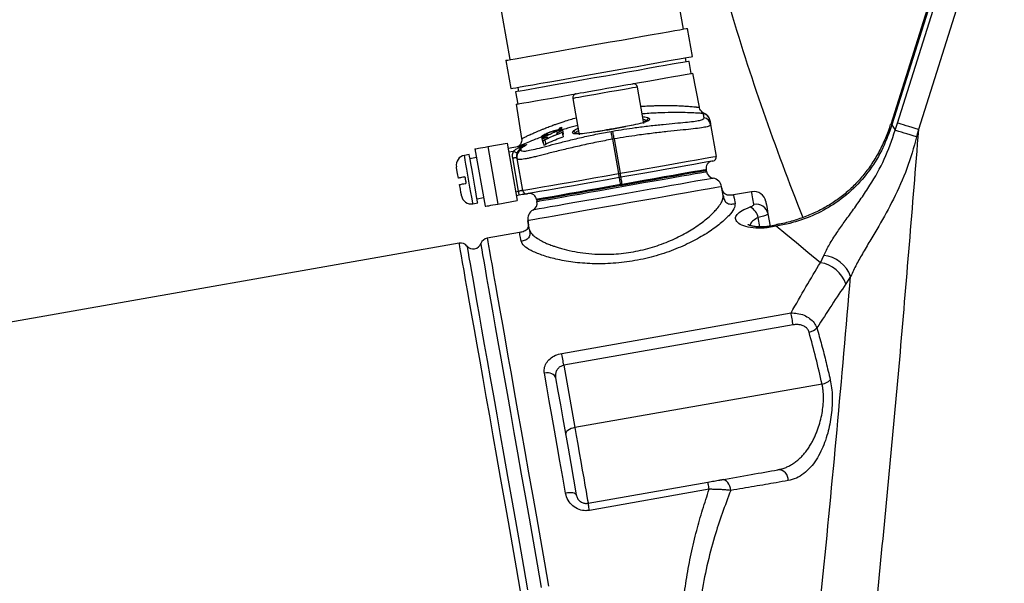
# Model space of a CAD drawing. Extents: x 3037 to 3873, y 2801 to 3315.
# Tile 4 of 6: x 3455 to 3695, y 3023 to 3161. Entities that reach past the tile are written whole.
import ezdxf

# ---------------------------------------------------------------- set-up
doc = ezdxf.new("R2010")
doc.units = 0
doc.header["$LTSCALE"] = 5
doc.layers.get('0').update_dxf_attribs({"linetype": 'CONTINUOUS'})

msp = doc.modelspace()

# ---------------------------------------------------------------- linework, layer by layer
at = {"color": 7, "linetype": 'CONTINUOUS'}
for p, q in [((3688.9, 3202.4), (3667.69, 3135.1)), ((3689.18, 3202.31), (3667.96, 3135.01)), ((3669.35, 3135.47), (3690.31, 3201.95)), ((3695.42, 3200.34), (3674.45, 3133.86)), ((3617.09, 3158.41), (3613.79, 3177.12)), ((3571.45, 3169.65), (3574.75, 3150.94)), ((3619.29, 3151.69), (3618.08, 3158.58)), ((3573.76, 3150.77), (3574.98, 3143.88)), ((3617.74, 3150.4), (3617.57, 3151.39)), ((3619, 3147.58), (3618.48, 3150.53)), ((3621, 3139.31), (3619.38, 3147.64)), ((3576.7, 3144.18), (3576.87, 3143.19)), ((3607.44, 3135.38), (3605.88, 3144.25)), ((3576.13, 3143.06), (3576.66, 3140.11)), ((3590.12, 3141.47), (3591.69, 3132.61)), ((3576.28, 3140.04), (3577.61, 3131.66)), ((3608.23, 3136.03), (3607.26, 3136.4)), ((3622.25, 3137.81), (3622.26, 3137.81)), ((3587.38, 3134.02), (3585.37, 3133.49)), ((3585.57, 3133.62), (3586.86, 3133.97)), ((3587.38, 3134.02), (3587.41, 3133.82)), ((3587.55, 3133.77), (3587.73, 3132.76)), ((3604.84, 3134.94), (3602.98, 3134.6)), ((3623.73, 3135.14), (3625.11, 3127.33)), ((3668.79, 3133.69), (3669.35, 3135.47)), ((3674.45, 3133.86), (3674.01, 3132.07)), ((3582.49, 3132.2), (3582.58, 3131.69)), ((3582.58, 3131.69), (3582.76, 3130.65)), ((3583.82, 3132.02), (3583.81, 3132.09)), ((3583.82, 3132.02), (3583.88, 3131.7)), ((3583.83, 3132.09), (3583.89, 3131.7)), ((3583.9, 3132.98), (3583.95, 3132.71)), ((3584.09, 3132.71), (3584.11, 3132.59)), ((3585.37, 3133.49), (3585.42, 3133.17)), ((3586.19, 3132.99), (3586.24, 3132.7)), ((3587.53, 3133.14), (3587.71, 3132.12)), ((3590.65, 3132.83), (3590.73, 3132.94)), ((3596.15, 3133.39), (3594.63, 3133.14)), ((3599.46, 3133.43), (3599.86, 3133.5)), ((3600.2, 3131.57), (3599.8, 3131.5)), ((3599.8, 3131.5), (3601.28, 3123.13)), ((3600.2, 3131.57), (3601.67, 3123.2)), ((3566.2, 3129.15), (3568.67, 3115.12)), ((3569.35, 3129.71), (3574.08, 3130.54)), ((3569.35, 3129.71), (3571.83, 3115.67)), ((3574.08, 3130.54), (3576.55, 3116.51)), ((3574.29, 3129.34), (3578.48, 3130.07)), ((3583.31, 3131.25), (3582.82, 3131.07)), ((3582.82, 3131.07), (3583, 3130.04)), ((3583, 3130.04), (3583.49, 3130.21)), ((3583.31, 3131.25), (3583.49, 3130.21)), ((3564.82, 3127.77), (3563.64, 3127.56)), ((3566.58, 3127.01), (3565, 3126.73)), ((3575.58, 3128.55), (3574.46, 3128.35)), ((3576.86, 3118.82), (3575.43, 3126.93)), ((3576.46, 3126.8), (3577.84, 3118.99)), ((3622.63, 3124.1), (3622.68, 3123.85)), ((3601.28, 3123.13), (3601.67, 3123.2)), ((3601.85, 3122.21), (3601.45, 3122.14)), ((3622.68, 3123.85), (3622.72, 3123.6)), ((3602.15, 3120.49), (3601.76, 3120.42)), ((3601.76, 3120.42), (3601.8, 3120.17)), ((3602, 3120.21), (3601.8, 3120.17)), ((3602.19, 3120.24), (3602, 3120.21)), ((3602.15, 3120.49), (3602.19, 3120.24)), ((3626.8, 3117.76), (3626.41, 3119.94)), ((3566.72, 3116.98), (3568.3, 3117.26)), ((3576.17, 3118.7), (3576.86, 3118.82)), ((3577.03, 3117.84), (3576.34, 3117.71)), ((3633.74, 3118.7), (3629.31, 3117.92)), ((3565.72, 3115.74), (3566.9, 3115.95)), ((3571.83, 3115.67), (3576.55, 3116.51)), ((3581.27, 3116.81), (3581.32, 3116.56)), ((3581.32, 3116.56), (3581.36, 3116.31)), ((3635.77, 3110.1), (3635.36, 3112.38)), ((3637.74, 3113.27), (3638.27, 3110.29)), ((3579.53, 3109.42), (3579.14, 3111.61)), ((3639.68, 3110.54), (3638.27, 3110.29)), ((3639.73, 3110.26), (3638.32, 3110.01)), ((3577.11, 3108.71), (3569.2, 3107.32)), ((3562.38, 3106.11), (3405.27, 3078.41)), ((3650.53, 3101.36), (3651.35, 3103.12)), ((3657.91, 3098.01), (3656.74, 3096.2)), ((3587.39, 3079.21), (3643.37, 3089.08)), ((3643.88, 3086.17), (3587.91, 3076.3)), ((3587.91, 3076.3), (3590.59, 3061.08)), ((3650.93, 3071.72), (3590.59, 3061.08)), ((3593.85, 3042.61), (3623.07, 3047.77)), ((3623.38, 3046.01), (3594.16, 3040.86))]:
    msp.add_line(p, q, dxfattribs=at)
at = {"color": 7, "linetype": 'CONTINUOUS', "flags": 128}
for points in [[(3573.76, 3150.77), (3573.83, 3150.78), (3574.23, 3150.85), (3574.97, 3150.98), (3576.05, 3151.17), (3577.44, 3151.42), (3579.13, 3151.71), (3581.08, 3152.06), (3583.27, 3152.45), (3585.67, 3152.87), (3588.22, 3153.32), (3590.9, 3153.79), (3593.66, 3154.28), (3596.45, 3154.77), (3599.24, 3155.26), (3601.97, 3155.74), (3604.61, 3156.21), (3607.11, 3156.65), (3609.43, 3157.06), (3611.53, 3157.43), (3613.39, 3157.76), (3614.97, 3158.03), (3616.24, 3158.26), (3617.19, 3158.43), (3617.8, 3158.53), (3618.07, 3158.58), (3618.08, 3158.58)], [(3574.98, 3143.88), (3575.05, 3143.89), (3575.44, 3143.96), (3576.19, 3144.09), (3577.26, 3144.28), (3578.65, 3144.52), (3580.34, 3144.82), (3582.3, 3145.17), (3584.49, 3145.55), (3586.88, 3145.97), (3589.44, 3146.42), (3592.12, 3146.9), (3594.88, 3147.38), (3597.67, 3147.88), (3600.46, 3148.37), (3603.19, 3148.85), (3605.83, 3149.31), (3608.32, 3149.76), (3610.64, 3150.16), (3612.75, 3150.54), (3614.61, 3150.86), (3616.18, 3151.14), (3617.46, 3151.37), (3618.41, 3151.53), (3619.02, 3151.64), (3619.28, 3151.69), (3619.29, 3151.69)], [(3618.48, 3150.53), (3618.33, 3150.5), (3617.83, 3150.42), (3616.99, 3150.27), (3615.83, 3150.06), (3614.37, 3149.81), (3612.62, 3149.5), (3610.63, 3149.15), (3608.41, 3148.76), (3606.02, 3148.33), (3603.48, 3147.88), (3600.84, 3147.42), (3598.14, 3146.94), (3595.42, 3146.47), (3592.74, 3145.99), (3590.14, 3145.53), (3587.65, 3145.09), (3585.32, 3144.68), (3583.18, 3144.31), (3581.28, 3143.97), (3579.65, 3143.68), (3578.3, 3143.45), (3577.26, 3143.26), (3576.55, 3143.14), (3576.19, 3143.07), (3576.13, 3143.06)], [(3604.72, 3145.06), (3605.92, 3145.27), (3608.4, 3145.71), (3610.72, 3146.12), (3612.82, 3146.49), (3614.68, 3146.81), (3616.26, 3147.09), (3617.54, 3147.32), (3618.49, 3147.49), (3619.1, 3147.59), (3619.37, 3147.64), (3619.38, 3147.64)], [(3605.88, 3144.25), (3605.81, 3144.23), (3605.4, 3144.16), (3604.65, 3144.03), (3603.59, 3143.84), (3602.26, 3143.61), (3600.74, 3143.34), (3599.08, 3143.05), (3597.38, 3142.75), (3595.71, 3142.45), (3594.14, 3142.18), (3592.75, 3141.93), (3591.61, 3141.73), (3590.77, 3141.58), (3590.27, 3141.49), (3590.12, 3141.47)], [(3590.94, 3142.63), (3590.96, 3142.63), (3591.26, 3142.68), (3591.89, 3142.8), (3592.82, 3142.96), (3594, 3143.17), (3595.37, 3143.41), (3596.86, 3143.67), (3598.4, 3143.94), (3599.92, 3144.21), (3601.33, 3144.46), (3602.56, 3144.68), (3603.56, 3144.85), (3604.27, 3144.98), (3604.65, 3145.05), (3604.72, 3145.06)], [(3576.28, 3140.04), (3576.29, 3140.04), (3576.55, 3140.09), (3577.17, 3140.2), (3578.12, 3140.37), (3579.4, 3140.59), (3580.98, 3140.87), (3582.84, 3141.2), (3584.94, 3141.57), (3587.25, 3141.98), (3589.74, 3142.42), (3590.94, 3142.63)], [(3622.13, 3136.75), (3622.09, 3136.94), (3622.06, 3137.12), (3622.04, 3137.28), (3622.01, 3137.41), (3621.99, 3137.53), (3621.97, 3137.63), (3621.96, 3137.71), (3621.95, 3137.78)], [(3623.55, 3136.16), (3623.57, 3136.1), (3623.58, 3136.02), (3623.6, 3135.92), (3623.62, 3135.8), (3623.64, 3135.66), (3623.67, 3135.51), (3623.7, 3135.33), (3623.73, 3135.14)], [(3586.86, 3133.97), (3586.86, 3134), (3586.85, 3134.04), (3586.85, 3134.07), (3586.84, 3134.11), (3586.83, 3134.14), (3586.83, 3134.18), (3586.82, 3134.21), (3586.82, 3134.24)], [(3587.3, 3134.43), (3587.31, 3134.38), (3587.32, 3134.33), (3587.33, 3134.28), (3587.34, 3134.23), (3587.35, 3134.18), (3587.36, 3134.13), (3587.37, 3134.07), (3587.38, 3134.02)], [(3607.36, 3135.88), (3607.77, 3135.95), (3608.23, 3136.03)], [(3667.96, 3135.01), (3667.74, 3135.08), (3667.69, 3135.1)], [(3667.96, 3135.01), (3668.37, 3134.36), (3668.79, 3133.69)], [(3674.45, 3133.86), (3673.67, 3134.11), (3672.9, 3134.35), (3672.15, 3134.59), (3671.46, 3134.81), (3670.81, 3135.01), (3670.24, 3135.19), (3669.75, 3135.34), (3669.35, 3135.47)], [(3583.29, 3131.37), (3583.29, 3131.35), (3583.29, 3131.34), (3583.3, 3131.32), (3583.3, 3131.31), (3583.3, 3131.29), (3583.3, 3131.28), (3583.31, 3131.26), (3583.31, 3131.25)], [(3584.08, 3132.77), (3584.08, 3132.76), (3584.08, 3132.75), (3584.09, 3132.75), (3584.09, 3132.74), (3584.09, 3132.73), (3584.09, 3132.73), (3584.09, 3132.72), (3584.09, 3132.71)], [(3586.19, 3132.99), (3586.19, 3133), (3586.19, 3133.01), (3586.19, 3133.02), (3586.18, 3133.03), (3586.18, 3133.04), (3586.18, 3133.04), (3586.18, 3133.05), (3586.18, 3133.06)], [(3590.73, 3132.94), (3591.18, 3133.02), (3591.6, 3133.1)], [(3599.8, 3131.5), (3599.74, 3131.84), (3599.68, 3132.16), (3599.63, 3132.47), (3599.58, 3132.74), (3599.54, 3132.99), (3599.5, 3133.18), (3599.47, 3133.33), (3599.46, 3133.43)], [(3600.2, 3131.57), (3600.14, 3131.91), (3600.08, 3132.23), (3600.03, 3132.54), (3599.98, 3132.82), (3599.94, 3133.06), (3599.9, 3133.26), (3599.88, 3133.41), (3599.86, 3133.5)], [(3674.01, 3132.07), (3673.21, 3132.32), (3672.42, 3132.56), (3671.66, 3132.8), (3670.95, 3133.02), (3670.29, 3133.22), (3669.7, 3133.41), (3669.2, 3133.56), (3668.79, 3133.69)], [(3566.2, 3129.15), (3566.26, 3129.16), (3566.44, 3129.19), (3566.73, 3129.25), (3567.12, 3129.32), (3567.6, 3129.4), (3568.15, 3129.5), (3568.74, 3129.6), (3569.35, 3129.71)], [(3577.36, 3129.23), (3577.36, 3129.19), (3577.37, 3129.15), (3577.38, 3129.1), (3577.39, 3129.06), (3577.4, 3129.01), (3577.4, 3128.96), (3577.41, 3128.92), (3577.42, 3128.87)], [(3582.82, 3131.07), (3582.82, 3131.09), (3582.81, 3131.11), (3582.81, 3131.13), (3582.81, 3131.14), (3582.8, 3131.16), (3582.8, 3131.18), (3582.8, 3131.2), (3582.79, 3131.22)], [(3565.72, 3115.74), (3565.69, 3115.93), (3565.59, 3116.47), (3565.44, 3117.34), (3565.24, 3118.48), (3565, 3119.82), (3564.74, 3121.28), (3564.48, 3122.76), (3564.24, 3124.17), (3564.02, 3125.42), (3563.84, 3126.43), (3563.71, 3127.14), (3563.65, 3127.51), (3563.64, 3127.56)], [(3566.9, 3115.95), (3566.87, 3116.13), (3566.77, 3116.68), (3566.62, 3117.55), (3566.42, 3118.69), (3566.18, 3120.03), (3565.93, 3121.49), (3565.67, 3122.96), (3565.42, 3124.37), (3565.2, 3125.62), (3565.02, 3126.64), (3564.89, 3127.35), (3564.83, 3127.72), (3564.82, 3127.77)], [(3575.43, 3126.93), (3575.62, 3126.97), (3575.8, 3127), (3575.97, 3127.03), (3576.12, 3127.06), (3576.24, 3127.08), (3576.33, 3127.09), (3576.39, 3127.1), (3576.41, 3127.11)], [(3575.58, 3128.55), (3575.76, 3128.48), (3575.93, 3128.41), (3576.09, 3128.35), (3576.23, 3128.3), (3576.34, 3128.25), (3576.43, 3128.22), (3576.49, 3128.2), (3576.51, 3128.19)], [(3576.46, 3126.8), (3576.46, 3126.84), (3576.45, 3126.88), (3576.44, 3126.92), (3576.44, 3126.96), (3576.43, 3127), (3576.42, 3127.04), (3576.42, 3127.07), (3576.41, 3127.11)], [(3601.67, 3123.2), (3604.73, 3123.74), (3607.74, 3124.27), (3610.64, 3124.78), (3613.39, 3125.26), (3615.94, 3125.71), (3618.25, 3126.12), (3620.27, 3126.48), (3621.97, 3126.78), (3623.33, 3127.01), (3624.31, 3127.19), (3624.91, 3127.29), (3625.11, 3127.33)], [(3562.18, 3122.02), (3561.98, 3123.12), (3561.83, 3124), (3561.73, 3124.58), (3561.69, 3124.78)], [(3624.3, 3126.17), (3624.11, 3126.14), (3623.54, 3126.04), (3622.59, 3125.87), (3621.29, 3125.64), (3619.66, 3125.35), (3617.72, 3125.01), (3615.52, 3124.62), (3613.07, 3124.19), (3610.44, 3123.73), (3607.66, 3123.24), (3604.78, 3122.73), (3601.85, 3122.21)], [(3622.63, 3124.1), (3622.46, 3124.07), (3621.94, 3123.98), (3621.08, 3123.83), (3619.89, 3123.62), (3618.4, 3123.35), (3616.63, 3123.04), (3614.62, 3122.69), (3612.39, 3122.29), (3609.99, 3121.87), (3607.45, 3121.42), (3604.82, 3120.96), (3602.15, 3120.49)], [(3563.75, 3122.3), (3563.79, 3122.1), (3563.82, 3121.91), (3563.86, 3121.71), (3563.89, 3121.51), (3563.93, 3121.31), (3563.96, 3121.12), (3564, 3120.92), (3564.03, 3120.72)], [(3577.84, 3118.99), (3578.04, 3119.03), (3578.64, 3119.14), (3579.62, 3119.31), (3580.98, 3119.55), (3582.68, 3119.85), (3584.71, 3120.2), (3587.01, 3120.61), (3589.56, 3121.06), (3592.31, 3121.55), (3595.21, 3122.06), (3598.22, 3122.59), (3601.28, 3123.13)], [(3601.45, 3122.14), (3598.52, 3121.63), (3595.64, 3121.12), (3592.86, 3120.63), (3590.23, 3120.16), (3587.78, 3119.73), (3585.58, 3119.34), (3583.64, 3119), (3582.01, 3118.71), (3580.71, 3118.48), (3579.76, 3118.32), (3579.19, 3118.22), (3579, 3118.18)], [(3624.36, 3121.98), (3624.19, 3121.94), (3623.67, 3121.85), (3622.82, 3121.7), (3621.64, 3121.5), (3620.16, 3121.23), (3618.4, 3120.92), (3616.39, 3120.57), (3614.15, 3120.18), (3611.73, 3119.75), (3609.17, 3119.3), (3606.49, 3118.82), (3603.75, 3118.34), (3600.99, 3117.85), (3598.25, 3117.37), (3595.57, 3116.9), (3593, 3116.45), (3590.58, 3116.02), (3588.35, 3115.63), (3586.34, 3115.27), (3584.58, 3114.96), (3583.1, 3114.7), (3581.92, 3114.49), (3581.07, 3114.34), (3580.55, 3114.25), (3580.37, 3114.22)], [(3581.36, 3116.31), (3581.54, 3116.34), (3582.07, 3116.43), (3582.93, 3116.59), (3584.13, 3116.8), (3585.63, 3117.06), (3587.42, 3117.38), (3589.45, 3117.73), (3591.7, 3118.13), (3594.13, 3118.56), (3596.69, 3119.01), (3599.34, 3119.48), (3602.04, 3119.95), (3604.74, 3120.43), (3607.39, 3120.9), (3609.96, 3121.35), (3612.38, 3121.78), (3614.63, 3122.17), (3616.67, 3122.53), (3618.45, 3122.85), (3619.95, 3123.11), (3621.15, 3123.32), (3622.02, 3123.48), (3622.55, 3123.57), (3622.72, 3123.6)], [(3601.45, 3122.14), (3601.45, 3122.16), (3601.44, 3122.22), (3601.42, 3122.31), (3601.4, 3122.43), (3601.38, 3122.58), (3601.35, 3122.75), (3601.31, 3122.94), (3601.28, 3123.13)], [(3601.76, 3120.42), (3601.7, 3120.76), (3601.64, 3121.08), (3601.59, 3121.38), (3601.54, 3121.64), (3601.5, 3121.85), (3601.48, 3122.01), (3601.46, 3122.11), (3601.45, 3122.14)], [(3601.85, 3122.21), (3601.84, 3122.23), (3601.83, 3122.29), (3601.82, 3122.38), (3601.8, 3122.5), (3601.77, 3122.65), (3601.74, 3122.82), (3601.71, 3123), (3601.67, 3123.2)], [(3602.15, 3120.49), (3602.09, 3120.82), (3602.03, 3121.15), (3601.98, 3121.45), (3601.94, 3121.71), (3601.9, 3121.92), (3601.87, 3122.08), (3601.85, 3122.18), (3601.85, 3122.21)], [(3622.68, 3123.85), (3622.5, 3123.82), (3621.98, 3123.73), (3621.12, 3123.58), (3619.93, 3123.37), (3618.44, 3123.11), (3616.68, 3122.8), (3614.66, 3122.44), (3612.44, 3122.05), (3610.03, 3121.62), (3607.5, 3121.18), (3604.87, 3120.71), (3602.19, 3120.24)], [(3562.94, 3117.69), (3562.91, 3117.89), (3562.8, 3118.46), (3562.65, 3119.35), (3562.45, 3120.44)], [(3626.41, 3119.94), (3626.23, 3119.91), (3625.67, 3119.81), (3624.75, 3119.65), (3623.49, 3119.43), (3621.9, 3119.15), (3620.01, 3118.81), (3617.84, 3118.43), (3615.44, 3118.01), (3612.84, 3117.55), (3610.08, 3117.06), (3607.21, 3116.56), (3604.26, 3116.04), (3601.29, 3115.51), (3598.35, 3114.99), (3595.47, 3114.49), (3592.71, 3114), (3590.11, 3113.54), (3587.71, 3113.12), (3585.55, 3112.74), (3583.66, 3112.4), (3582.07, 3112.12), (3580.8, 3111.9), (3579.89, 3111.74), (3579.33, 3111.64), (3579.14, 3111.61)], [(3601.76, 3120.42), (3599.08, 3119.95), (3596.45, 3119.48), (3593.92, 3119.04), (3591.51, 3118.61), (3589.29, 3118.22), (3587.27, 3117.87), (3585.51, 3117.55), (3584.02, 3117.29), (3582.83, 3117.08), (3581.97, 3116.93), (3581.45, 3116.84), (3581.27, 3116.81)], [(3601.8, 3120.17), (3599.13, 3119.7), (3596.5, 3119.24), (3593.96, 3118.79), (3591.56, 3118.37), (3589.33, 3117.97), (3587.32, 3117.62), (3585.55, 3117.31), (3584.06, 3117.04), (3582.88, 3116.84), (3582.01, 3116.68), (3581.49, 3116.59), (3581.32, 3116.56)], [(3577.84, 3118.99), (3577.82, 3118.99), (3577.77, 3118.98), (3577.67, 3118.97), (3577.55, 3118.94), (3577.4, 3118.92), (3577.23, 3118.89), (3577.05, 3118.85), (3576.86, 3118.82)], [(3577.03, 3117.84), (3577.03, 3117.85), (3577.02, 3117.91), (3577, 3118), (3576.98, 3118.12), (3576.95, 3118.27), (3576.92, 3118.44), (3576.89, 3118.63), (3576.86, 3118.82)], [(3579, 3118.18), (3578.96, 3118.18), (3578.85, 3118.16), (3578.67, 3118.12), (3578.42, 3118.08), (3578.12, 3118.03), (3577.78, 3117.97), (3577.41, 3117.9), (3577.03, 3117.84)], [(3634.29, 3115.61), (3634.05, 3116.96), (3633.88, 3117.92), (3633.78, 3118.5), (3633.74, 3118.7)], [(3568.67, 3115.12), (3568.73, 3115.13), (3568.91, 3115.16), (3569.21, 3115.21), (3569.6, 3115.28), (3570.07, 3115.37), (3570.62, 3115.46), (3571.21, 3115.57), (3571.83, 3115.67)], [(3637.22, 3116.26), (3637.25, 3116.08), (3637.35, 3115.51), (3637.51, 3114.58), (3637.74, 3113.27)], [(3638.32, 3110.01), (3638.28, 3110.24), (3638.27, 3110.29)], [(3639.73, 3110.26), (3639.69, 3110.49), (3639.68, 3110.54)], [(3650.53, 3101.36), (3647.48, 3103.87), (3644.67, 3106.19), (3642.08, 3108.33), (3639.73, 3110.26)], [(3569.2, 3107.32), (3569.2, 3107.31), (3569.25, 3107.05), (3569.36, 3106.44), (3569.52, 3105.5), (3569.75, 3104.21), (3570.03, 3102.59), (3570.38, 3100.65), (3570.78, 3098.38), (3571.23, 3095.79), (3571.74, 3092.91), (3572.3, 3089.72), (3572.91, 3086.26), (3573.57, 3082.53), (3574.28, 3078.54), (3575.02, 3074.3), (3575.81, 3069.84), (3576.63, 3065.17), (3577.49, 3060.31), (3578.38, 3055.26), (3579.3, 3050.06), (3580.24, 3044.72), (3581.2, 3039.25), (3582.18, 3033.69), (3583.18, 3028.04), (3584.19, 3022.33)], [(3577.36, 3021.13), (3576.36, 3026.84), (3575.36, 3032.48), (3574.38, 3038.05), (3573.42, 3043.51), (3572.47, 3048.86), (3571.56, 3054.06), (3570.67, 3059.1), (3569.81, 3063.97), (3568.99, 3068.64), (3568.2, 3073.1), (3567.45, 3077.33), (3566.75, 3081.32), (3566.09, 3085.06), (3565.48, 3088.52), (3564.92, 3091.7), (3564.41, 3094.59), (3563.95, 3097.17), (3563.55, 3099.44), (3563.21, 3101.39), (3562.93, 3103.01), (3562.7, 3104.29), (3562.53, 3105.24), (3562.43, 3105.84), (3562.38, 3106.1), (3562.38, 3106.11)], [(3564.26, 3105.43), (3564.29, 3105.26), (3564.38, 3104.73), (3564.53, 3103.86), (3564.75, 3102.65), (3565.02, 3101.1), (3565.35, 3099.22), (3565.74, 3097.01), (3566.19, 3094.49), (3566.69, 3091.65), (3567.24, 3088.52), (3567.84, 3085.1), (3568.49, 3081.41), (3569.19, 3077.45), (3569.93, 3073.25), (3570.71, 3068.82), (3571.53, 3064.17), (3572.39, 3059.32), (3573.27, 3054.3), (3574.19, 3049.11), (3575.13, 3043.78), (3576.09, 3038.32), (3577.07, 3032.76), (3578.07, 3027.12), (3579.07, 3021.42)], [(3582.48, 3022.02), (3581.48, 3027.72), (3580.48, 3033.37), (3579.5, 3038.92), (3578.54, 3044.38), (3577.6, 3049.71), (3576.69, 3054.9), (3575.8, 3059.92), (3574.94, 3064.77), (3574.12, 3069.42), (3573.34, 3073.85), (3572.6, 3078.05), (3571.91, 3082.01), (3571.25, 3085.7), (3570.65, 3089.12), (3570.1, 3092.25), (3569.6, 3095.09), (3569.15, 3097.62), (3568.76, 3099.82), (3568.43, 3101.71), (3568.16, 3103.26), (3567.94, 3104.47), (3567.79, 3105.33), (3567.7, 3105.86), (3567.67, 3106.03)], [(3643.88, 3086.17), (3643.82, 3086.52), (3643.75, 3086.9), (3643.69, 3087.29), (3643.62, 3087.68), (3643.55, 3088.07), (3643.48, 3088.44), (3643.42, 3088.78), (3643.37, 3089.08)], [(3587.91, 3076.3), (3587.85, 3076.65), (3587.78, 3077.03), (3587.71, 3077.42), (3587.64, 3077.81), (3587.57, 3078.2), (3587.51, 3078.57), (3587.45, 3078.91), (3587.39, 3079.21)], [(3585.91, 3073.22), (3585.81, 3073.52), (3585.62, 3073.79), (3585.34, 3074.03), (3584.99, 3074.21), (3584.59, 3074.35), (3584.13, 3074.42), (3583.66, 3074.43), (3583.17, 3074.37)], [(3588.34, 3045.05), (3587.64, 3049.01), (3586.95, 3052.91), (3586.28, 3056.73), (3585.62, 3060.46), (3584.98, 3064.09), (3584.36, 3067.63), (3583.75, 3071.06), (3583.17, 3074.37)], [(3585.91, 3073.22), (3586.48, 3069.99), (3587.07, 3066.65), (3587.68, 3063.2), (3588.3, 3059.66), (3588.94, 3056.02), (3589.6, 3052.3), (3590.27, 3048.51), (3590.95, 3044.64)], [(3590.59, 3061.08), (3590.12, 3060.97), (3589.67, 3060.82), (3589.26, 3060.63), (3588.91, 3060.41), (3588.64, 3060.17), (3588.45, 3059.92), (3588.35, 3059.66), (3588.35, 3059.41)], [(3590.59, 3061.08), (3590.93, 3059.13), (3591.3, 3057.06), (3591.68, 3054.92), (3592.05, 3052.79), (3592.42, 3050.71), (3592.76, 3048.77), (3593.07, 3047.01), (3593.34, 3045.49), (3593.56, 3044.26), (3593.72, 3043.36), (3593.81, 3042.8), (3593.85, 3042.61)], [(3623.38, 3046.01), (3623.32, 3046.38), (3623.26, 3046.72), (3623.2, 3047.02), (3623.16, 3047.28), (3623.12, 3047.49), (3623.09, 3047.64), (3623.08, 3047.74), (3623.07, 3047.77)], [(3628.65, 3045.73), (3628.59, 3046.27), (3628.44, 3046.8), (3628.22, 3047.28), (3627.93, 3047.7), (3627.59, 3048.03), (3627.22, 3048.25), (3626.82, 3048.37), (3626.44, 3048.36)], [(3590.95, 3044.64), (3590.87, 3044.8), (3590.71, 3044.93), (3590.45, 3045.03), (3590.13, 3045.11), (3589.73, 3045.15), (3589.29, 3045.15), (3588.82, 3045.11), (3588.34, 3045.05)], [(3594.16, 3040.86), (3594.09, 3041.23), (3594.03, 3041.57), (3593.98, 3041.87), (3593.93, 3042.13), (3593.9, 3042.34), (3593.87, 3042.49), (3593.85, 3042.58), (3593.85, 3042.61)]]:
    msp.add_lwpolyline(points, dxfattribs=at)
at = {"color": 7, "linetype": 'CONTINUOUS'}
for centre, radius, start, end in [((4203.38, 3335.11), 600, 196.49479, 201.78936), ((3604.9, 3144.07), 1, 10, 100), ((3591.11, 3141.64), 1, 100, 190), ((3608.73, 3136.1), 0.509, 93.4392, 188.1876), ((3621.59, 3135.81), 2, 10.0052, 79.5751), ((3621.78, 3134.79), 1.99, 10.0864, 79.766), ((3621.56, 3135.93), 2, 9.5846, 70.0691), ((3602.99, 3134.55), 0.0447, 60.8136, 98.2359), ((3557.95, 3127.96), 30.03, 9.9356, 10.0721), ((3590.23, 3132.84), 0.509, 11.8099, 106.5615), ((3596.16, 3133.35), 0.0447, 101.7828, 139.2057), ((3576.42, 3130.73), 1, 279.9998, 322.2019), ((3577.39, 3129.75), 0.521, 215.4441, 266.5637), ((3576.83, 3130.79), 0.994, 279.9955, 300.4671), ((3578.31, 3131.01), 0.954, 280.0068, 299.9205), ((3564.05, 3125.19), 2.4, 100, 190), ((3578.42, 3127.15), 1.99, 120.233, 189.9137), ((3624.13, 3127.16), 1, 280, 10), ((3624.36, 3124.4), 1.75, 100, 190), ((3624.69, 3123.95), 2, 190, 260.5288), ((3623.95, 3119.51), 2.5, 10, 80.5288), ((3565.3, 3118.1), 2.4, 190, 280), ((3578.83, 3119.17), 1, 190, 280), ((3579.55, 3116.5), 1.75, 10, 100), ((3634.26, 3115.74), 3, 10, 100), ((3579.39, 3115.96), 2, 299.4712, 10), ((3631.72, 3111.64), 3.71, 11.4356, 63.4374), ((3634.85, 3112.71), 2.95, 10.9467, 100.9165), ((3581.6, 3112.04), 2.5, 119.4712, 190), ((3569.55, 3105.35), 2, 100, 160), ((3562.73, 3104.14), 2, 40, 100), ((3565.79, 3106.72), 2, 220, 340), ((3650.57, 3095.35), 7.81, 19.9524, 84.223), ((3649.37, 3093.65), 7.79, 19.0701, 81.4255), ((3646.96, 3088.12), 3.84, 282.2884, 315.2099), ((3650.36, 3075.26), 3.59, 279.276, 315.6228), ((3640.24, 3048.37), 2.41, 354.161, 92.0322)]:
    msp.add_arc(centre, radius, start, end, dxfattribs=at)
for points, knots in [([(3606.71, 3139.53), (3607.06, 3139.56), (3607.7, 3139.6), (3608.6, 3139.65), (3609.48, 3139.69), (3610.61, 3139.73), (3611.8, 3139.76), (3612.96, 3139.76), (3613.88, 3139.75), (3614.6, 3139.74), (3615.3, 3139.72), (3616.11, 3139.69), (3616.99, 3139.64), (3617.77, 3139.59), (3618.37, 3139.55), (3619, 3139.5), (3619.63, 3139.45), (3620.13, 3139.4), (3620.48, 3139.36), (3620.72, 3139.34), (3620.91, 3139.32), (3621.01, 3139.3), (3620.99, 3139.31), (3620.98, 3139.31)], [0, 0, 0, 0, 0.0428047, 0.0776246, 0.112758, 0.1543819, 0.2263115, 0.2745359, 0.3198232, 0.3653241, 0.388118, 0.4342341, 0.5042286, 0.5511406, 0.5953074, 0.6396789, 0.706868, 0.7751367, 0.8208982, 0.8657091, 0.9107515, 0.979025, 1, 1, 1, 1]), ([(3622.26, 3137.82), (3622.05, 3137.92), (3621.67, 3138.1), (3621.26, 3138.6), (3621.03, 3139.01), (3621.02, 3139.27), (3621.02, 3139.31)], [0, 0, 0, 0, 0.332455, 0.613413, 0.944827, 1, 1, 1, 1]), ([(3577.61, 3131.66), (3577.61, 3131.66), (3577.61, 3131.65), (3577.66, 3131.68), (3577.75, 3131.72), (3577.91, 3131.8), (3578.19, 3131.94), (3578.57, 3132.12), (3578.94, 3132.3), (3579.3, 3132.47), (3579.7, 3132.65), (3580.23, 3132.89), (3580.93, 3133.2), (3581.68, 3133.52), (3582.34, 3133.79), (3583.11, 3134.11), (3584.06, 3134.48), (3585.1, 3134.87), (3586.08, 3135.22), (3586.98, 3135.53), (3588.12, 3135.9), (3589.43, 3136.32), (3590.46, 3136.61), (3590.96, 3136.75)], [0, 0, 0, 0, 0.0246896, 0.0702226, 0.0930385, 0.1392697, 0.2095442, 0.2566705, 0.3020022, 0.3475635, 0.3703904, 0.4166016, 0.486777, 0.5338146, 0.5741717, 0.6146797, 0.6758945, 0.7378737, 0.7793637, 0.8241415, 0.8691288, 0.9372522, 1, 1, 1, 1]), ([(3599.86, 3133.5), (3601.68, 3133.8), (3604.74, 3134.29), (3608.86, 3134.8), (3612.16, 3135.15), (3615.13, 3135.43), (3617.62, 3135.65), (3619.65, 3135.87), (3621.1, 3136.11), (3622.01, 3136.39), (3622.09, 3136.63), (3622.13, 3136.75)], [0, 0, 0, 0, 0.158027, 0.264739, 0.374469, 0.478557, 0.585514, 0.687892, 0.793224, 0.895061, 1, 1, 1, 1]), ([(3608.7, 3136.61), (3608.76, 3136.55), (3608.95, 3136.35), (3608.54, 3135.96), (3607.11, 3135.46), (3605.15, 3134.99), (3603.63, 3134.71), (3603.01, 3134.59)], [0, 0, 0, 0, 0.1022558, 0.3450129, 0.5883473, 0.830716, 1, 1, 1, 1]), ([(3621.95, 3137.78), (3621.61, 3137.8), (3620.94, 3137.85), (3619.22, 3137.95), (3616.97, 3138.03), (3614.17, 3138.05), (3610.9, 3137.93), (3608.48, 3137.82), (3607.12, 3137.67), (3607.04, 3137.66)], [0, 0, 0, 0, 0.156829, 0.31367, 0.4811, 0.648522, 0.819343, 0.990129, 1, 1, 1, 1]), ([(3607.15, 3137.04), (3607.32, 3137.02), (3608.17, 3136.95), (3608.47, 3136.76), (3608.7, 3136.61)], [0, 0, 0, 0, 0.201428, 1, 1, 1, 1]), ([(3621.95, 3137.78), (3622.02, 3137.78), (3622.15, 3137.79), (3622.25, 3137.81), (3622.25, 3137.81), (3622.25, 3137.81)], [0, 0, 0, 0, 0.371211, 0.74311, 1, 1, 1, 1]), ([(3585.97, 3133.41), (3586.15, 3133.48), (3586.51, 3133.62), (3586.99, 3133.76), (3587.33, 3133.83), (3587.51, 3133.83), (3587.54, 3133.79), (3587.55, 3133.77)], [0, 0, 0, 0, 0.215109, 0.431242, 0.639903, 0.834129, 1, 1, 1, 1]), ([(3587.55, 3133.77), (3587.53, 3133.73), (3587.5, 3133.66), (3587.19, 3133.46), (3586.77, 3133.25), (3586.4, 3133.09), (3586.19, 3132.99)], [0, 0, 0, 0, 0.302264, 0.510024, 0.717703, 1, 1, 1, 1]), ([(3586.82, 3134.24), (3586.88, 3134.27), (3587.04, 3134.33), (3587.21, 3134.39), (3587.3, 3134.43)], [0, 0, 0, 0, 0.40772, 1, 1, 1, 1]), ([(3591.29, 3134.87), (3590.44, 3134.65), (3589.06, 3134.29), (3587.87, 3133.9), (3587.42, 3133.76)], [0, 0, 0, 0, 0.6205448, 1, 1, 1, 1]), ([(3590.08, 3133.33), (3590.22, 3133.51), (3590.43, 3133.78), (3591.16, 3134.13), (3591.4, 3134.25)], [0, 0, 0, 0, 0.670961, 1, 1, 1, 1]), ([(3603.01, 3134.59), (3601.87, 3134.39), (3600.32, 3134.12), (3598, 3133.71), (3596.86, 3133.51), (3596.13, 3133.38)], [0, 0, 0, 0, 0.4994684, 0.6744076, 1, 1, 1, 1]), ([(3596.15, 3133.39), (3597.29, 3133.59), (3599.57, 3133.99), (3601.84, 3134.4), (3602.98, 3134.6)], [0, 0, 0, 0, 0.499999, 1, 1, 1, 1]), ([(3623.73, 3135.14), (3623.69, 3135.02), (3623.61, 3134.79), (3622.67, 3134.49), (3621.13, 3134.22), (3619.02, 3133.97), (3616.37, 3133.7), (3613.27, 3133.38), (3609.75, 3132.99), (3606.32, 3132.54), (3603.09, 3132.06), (3601.17, 3131.74), (3600.2, 3131.57)], [0, 0, 0, 0, 0.102965, 0.208903, 0.311891, 0.417801, 0.52171, 0.628519, 0.734379, 0.843313, 0.921053, 1, 1, 1, 1]), ([(3667.59, 3135.13), (3667.46, 3134.7), (3667, 3133.13), (3665.9, 3130.55), (3664.31, 3127.43), (3662.45, 3124.54), (3660.38, 3121.9), (3658.1, 3119.52), (3655.64, 3117.42), (3652.99, 3115.58), (3650.16, 3114), (3647.13, 3112.64), (3643.91, 3111.56), (3641.4, 3110.89), (3639.96, 3110.68), (3639.67, 3110.64)], [0, 0, 0, 0, 0.03401, 0.125129, 0.214513, 0.301968, 0.387492, 0.471276, 0.553618, 0.634962, 0.717401, 0.801864, 0.888497, 0.977294, 1, 1, 1, 1]), ([(3667.96, 3135.01), (3667.29, 3133.1), (3665.93, 3129.24), (3662.74, 3123.98), (3658.69, 3119.3), (3653.95, 3115.54), (3648.66, 3112.71), (3643.89, 3111.05), (3640.84, 3110.47), (3639.73, 3110.26)], [0, 0, 0, 0, 0.152812, 0.309843, 0.462107, 0.619552, 0.765062, 0.914657, 1, 1, 1, 1]), ([(3674.45, 3133.86), (3672.95, 3115.15), (3669.94, 3077.72), (3665.09, 3026.66), (3660.33, 2980.64), (3657.21, 2953.33), (3655.65, 2939.67)], [0, 0, 0, 0, 0.288642, 0.57732, 0.788653, 1, 1, 1, 1]), ([(3599.8, 3131.5), (3599.16, 3131.39), (3597.87, 3131.15), (3595.93, 3130.77), (3594, 3130.37), (3592.12, 3129.96), (3589.71, 3129.41), (3587.43, 3128.86), (3585.33, 3128.34), (3583.86, 3127.97), (3582.5, 3127.63), (3581.25, 3127.31), (3580.13, 3127.05), (3579.16, 3126.83), (3578.33, 3126.67), (3577.63, 3126.57), (3577.04, 3126.54), (3576.59, 3126.59), (3576.51, 3126.73), (3576.46, 3126.8)], [0, 0, 0, 0, 0.052457, 0.10528, 0.159257, 0.213632, 0.266075, 0.372722, 0.42705, 0.479837, 0.532991, 0.587305, 0.642024, 0.694626, 0.747602, 0.801771, 0.856357, 0.927696, 1, 1, 1, 1]), ([(3577.59, 3131.65), (3577.6, 3131.61), (3577.68, 3131.39), (3577.61, 3130.97), (3577.46, 3130.49), (3577.3, 3130.22), (3577.21, 3130.11), (3577.21, 3130.11)], [0, 0, 0, 0, 0.069738, 0.437425, 0.742126, 0.999508, 1, 1, 1, 1]), ([(3582.51, 3132.07), (3582, 3131.88), (3580.67, 3131.38), (3579.02, 3130.68), (3577.89, 3130.19), (3577.45, 3129.99), (3577.34, 3129.94)], [0, 0, 0, 0, 0.205651, 0.537376, 0.878303, 1, 1, 1, 1]), ([(3577.42, 3128.87), (3577.55, 3128.74), (3577.78, 3128.53), (3579.1, 3128.69), (3580.8, 3129.06), (3583.04, 3129.64), (3585.71, 3130.35), (3588.78, 3131.14), (3592.13, 3131.94), (3595.73, 3132.73), (3598.2, 3133.2), (3599.46, 3133.43)], [0, 0, 0, 0, 0.141972, 0.246656, 0.354634, 0.460483, 0.569451, 0.675373, 0.784259, 0.890635, 1, 1, 1, 1]), ([(3582.49, 3132.2), (3582.5, 3132.24), (3582.53, 3132.3), (3582.84, 3132.51), (3583.24, 3132.73), (3583.6, 3132.9), (3583.82, 3133), (3583.86, 3133.01)], [0, 0, 0, 0, 0.268256, 0.506901, 0.707775, 0.948758, 1, 1, 1, 1]), ([(3584.09, 3132.71), (3583.84, 3132.61), (3583.43, 3132.43), (3582.93, 3132.25), (3582.62, 3132.17), (3582.5, 3132.17), (3582.49, 3132.2), (3582.49, 3132.2)], [0, 0, 0, 0, 0.307317, 0.515887, 0.724625, 0.922567, 1, 1, 1, 1]), ([(3582.58, 3131.69), (3582.59, 3131.72), (3582.62, 3131.79), (3582.89, 3131.99), (3583.29, 3132.22), (3583.61, 3132.37), (3583.77, 3132.44)], [0, 0, 0, 0, 0.263654, 0.528805, 0.764219, 1, 1, 1, 1]), ([(3583.82, 3132.02), (3583.6, 3131.94), (3583.24, 3131.79), (3582.85, 3131.67), (3582.63, 3131.64), (3582.6, 3131.67), (3582.58, 3131.69)], [0, 0, 0, 0, 0.342126, 0.561217, 0.780704, 1, 1, 1, 1]), ([(3582.79, 3131.22), (3583.67, 3131.62), (3585.23, 3132.33), (3586.82, 3132.94), (3587.52, 3133.21)], [0, 0, 0, 0, 0.563791, 1, 1, 1, 1]), ([(3583.9, 3132.98), (3583.79, 3132.93), (3583.57, 3132.83), (3583.3, 3132.68), (3583.08, 3132.55), (3582.98, 3132.46), (3582.97, 3132.43), (3582.97, 3132.42)], [0, 0, 0, 0, 0.212873, 0.427124, 0.634725, 0.870094, 1, 1, 1, 1]), ([(3582.97, 3132.42), (3582.99, 3132.41), (3583.01, 3132.39), (3583.19, 3132.43), (3583.44, 3132.51), (3583.75, 3132.63), (3583.97, 3132.72), (3584.08, 3132.77)], [0, 0, 0, 0, 0.231191, 0.419967, 0.608396, 0.799764, 1, 1, 1, 1]), ([(3583.06, 3131.91), (3583.08, 3131.9), (3583.1, 3131.87), (3583.27, 3131.9), (3583.51, 3131.98), (3583.7, 3132.05), (3583.81, 3132.09)], [0, 0, 0, 0, 0.289384, 0.506264, 0.722793, 1, 1, 1, 1]), ([(3587.53, 3133.14), (3586.92, 3132.9), (3585.49, 3132.35), (3584.09, 3131.73), (3583.29, 3131.37)], [0, 0, 0, 0, 0.429943, 1, 1, 1, 1]), ([(3583.47, 3130.34), (3584.73, 3130.9), (3586.13, 3131.52), (3587.57, 3132.07), (3587.71, 3132.12)], [0, 0, 0, 0, 0.89893, 1, 1, 1, 1]), ([(3583.77, 3132.44), (3583.9, 3132.5), (3584.17, 3132.62), (3584.52, 3132.73), (3584.68, 3132.77), (3584.75, 3132.79)], [0, 0, 0, 0, 0.350425, 0.704793, 1, 1, 1, 1]), ([(3583.86, 3133.01), (3584.07, 3133.11), (3584.62, 3133.33), (3585.14, 3133.49), (3585.48, 3133.59), (3585.57, 3133.62)], [0, 0, 0, 0, 0.3307, 0.818891, 1, 1, 1, 1]), ([(3585.37, 3133.49), (3585.26, 3133.46), (3585.04, 3133.39), (3584.71, 3133.29), (3584.34, 3133.16), (3584.05, 3133.04), (3583.9, 3132.98)], [0, 0, 0, 0, 0.249374, 0.498856, 0.750083, 1, 1, 1, 1]), ([(3584.75, 3132.79), (3584.79, 3132.81), (3584.85, 3132.86), (3584.99, 3132.95), (3585.09, 3133), (3585.14, 3133.03)], [0, 0, 0, 0, 0.395672, 0.694223, 1, 1, 1, 1]), ([(3585.14, 3133.03), (3585.26, 3133.09), (3585.45, 3133.19), (3585.74, 3133.32), (3585.9, 3133.38), (3585.97, 3133.41)], [0, 0, 0, 0, 0.491915, 0.742654, 1, 1, 1, 1]), ([(3586.18, 3133.06), (3586.29, 3133.11), (3586.47, 3133.19), (3586.69, 3133.3), (3586.78, 3133.35), (3586.82, 3133.37)], [0, 0, 0, 0, 0.483906, 0.737672, 1, 1, 1, 1]), ([(3586.82, 3133.37), (3586.9, 3133.42), (3587.01, 3133.49), (3587.06, 3133.56), (3587.06, 3133.58), (3587.06, 3133.59)], [0, 0, 0, 0, 0.500165, 0.747089, 1, 1, 1, 1]), ([(3587.62, 3132.62), (3587.63, 3132.62), (3587.71, 3132.68), (3587.73, 3132.72), (3587.73, 3132.76), (3587.73, 3132.76)], [0, 0, 0, 0, 0.037852, 0.774032, 1, 1, 1, 1]), ([(3596.13, 3133.38), (3595.67, 3133.3), (3594.3, 3133.07), (3592.37, 3132.82), (3590.75, 3132.76), (3589.97, 3132.93), (3590.05, 3133.21), (3590.08, 3133.33)], [0, 0, 0, 0, 0.1234888, 0.3672871, 0.6004476, 0.8320552, 1, 1, 1, 1]), ([(3591.51, 3133.61), (3591.45, 3133.58), (3590.96, 3133.32), (3590.83, 3133.12), (3590.73, 3132.94)], [0, 0, 0, 0, 0.121491, 1, 1, 1, 1]), ([(3651.35, 3103.12), (3651.79, 3104), (3652.66, 3105.79), (3654.42, 3108.5), (3656.34, 3111.24), (3658.38, 3114.05), (3660.51, 3117.06), (3663.23, 3121.17), (3666.37, 3126.6), (3667.97, 3131.3), (3668.79, 3133.69)], [0, 0, 0, 0, 0.107499, 0.216578, 0.313802, 0.412121, 0.513527, 0.615921, 0.805475, 1, 1, 1, 1]), ([(3674.01, 3132.07), (3673.28, 3129.48), (3671.8, 3124.26), (3668.51, 3116.98), (3665.37, 3111.28), (3662.84, 3107.02), (3660.99, 3103.91), (3659.28, 3100.91), (3658.37, 3098.98), (3657.91, 3098.01)], [0, 0, 0, 0, 0.204187, 0.411632, 0.605913, 0.705108, 0.805075, 0.902042, 1, 1, 1, 1]), ([(3575.58, 3128.55), (3575.65, 3128.62), (3575.79, 3128.77), (3576.07, 3128.99), (3576.42, 3129.21), (3576.73, 3129.36), (3576.92, 3129.43), (3576.96, 3129.45)], [0, 0, 0, 0, 0.181322, 0.366733, 0.636569, 0.90988, 1, 1, 1, 1]), ([(3577.36, 3129.23), (3577.33, 3129.21), (3577.11, 3129.07), (3576.82, 3128.78), (3576.6, 3128.4), (3576.53, 3128.22), (3576.51, 3128.19)], [0, 0, 0, 0, 0.08156, 0.607318, 0.929196, 1, 1, 1, 1]), ([(3576.96, 3129.45), (3577.26, 3129.57), (3577.66, 3129.72), (3578.14, 3129.91), (3578.34, 3130), (3578.44, 3130.04), (3578.48, 3130.06), (3578.5, 3130.07), (3578.5, 3130.08), (3578.48, 3130.07), (3578.48, 3130.07)], [0, 0, 0, 0, 0.499241, 0.677772, 0.837119, 0.882181, 0.914557, 0.946749, 0.981072, 1, 1, 1, 1]), ([(3577.21, 3130.11), (3577.26, 3130.1), (3577.33, 3130.09), (3577.33, 3129.98), (3577.34, 3129.94)], [0, 0, 0, 0, 0.655149, 1, 1, 1, 1]), ([(3577.34, 3129.94), (3577.39, 3129.95), (3577.66, 3129.99), (3578.29, 3130.1), (3578.79, 3130.19)], [0, 0, 0, 0, 0.196354, 1, 1, 1, 1]), ([(3578.79, 3130.19), (3578.79, 3130.19), (3578.81, 3130.19), (3578.8, 3130.17), (3578.7, 3130.08), (3578.48, 3129.94), (3578.04, 3129.66), (3577.64, 3129.41), (3577.36, 3129.23)], [0, 0, 0, 0, 0.028313, 0.130011, 0.230774, 0.399465, 0.5667, 1, 1, 1, 1]), ([(3582.76, 3130.65), (3582.77, 3130.63), (3582.78, 3130.6), (3582.88, 3130.63), (3582.9, 3130.63)], [0, 0, 0, 0, 0.829987, 1, 1, 1, 1]), ([(3575.43, 3126.93), (3575.4, 3127.14), (3575.33, 3127.69), (3575.49, 3128.22), (3575.58, 3128.55)], [0, 0, 0, 0, 0.3798972, 1, 1, 1, 1]), ([(3576.51, 3128.19), (3576.5, 3128.13), (3576.46, 3128.03), (3576.42, 3127.86), (3576.39, 3127.7), (3576.38, 3127.55), (3576.38, 3127.42), (3576.38, 3127.31), (3576.39, 3127.21), (3576.4, 3127.14), (3576.41, 3127.11)], [0, 0, 0, 0, 0.152417, 0.305875, 0.462675, 0.620601, 0.714831, 0.809298, 0.904523, 1, 1, 1, 1]), ([(3563.75, 3122.3), (3563.58, 3122.27), (3563.16, 3122.19), (3562.64, 3122.1), (3562.25, 3122.03), (3562.2, 3122.02), (3562.18, 3122.02)], [0, 0, 0, 0, 0.193469, 0.462915, 0.734247, 1, 1, 1, 1]), ([(3562.45, 3120.44), (3562.46, 3120.45), (3562.47, 3120.45), (3562.66, 3120.48), (3563.15, 3120.57), (3563.66, 3120.66), (3563.97, 3120.71), (3564.03, 3120.72)], [0, 0, 0, 0, 0.093057, 0.381039, 0.659627, 0.932957, 1, 1, 1, 1]), ([(3629.31, 3117.92), (3628.99, 3117.86), (3628.51, 3117.78), (3627.85, 3117.85), (3627.38, 3118.03), (3626.98, 3118.36), (3626.6, 3119), (3626.49, 3119.56), (3626.41, 3119.94)], [0, 0, 0, 0, 0.231928, 0.352541, 0.470947, 0.590791, 0.720518, 1, 1, 1, 1]), ([(3579.53, 3109.42), (3579.61, 3109.18), (3579.78, 3108.68), (3580.56, 3107.89), (3581.51, 3107.21), (3582.46, 3106.68), (3583.26, 3106.28), (3584.22, 3105.85), (3585.24, 3105.47), (3586.3, 3105.11), (3587.76, 3104.67), (3589.82, 3104.17), (3592.54, 3103.72), (3595.2, 3103.46), (3597.73, 3103.39), (3600.88, 3103.47), (3604.09, 3103.84), (3607.26, 3104.5), (3609.57, 3105.13), (3611.8, 3105.88), (3613.9, 3106.71), (3615.92, 3107.66), (3617.75, 3108.63), (3619.48, 3109.67), (3621.04, 3110.72), (3622.45, 3111.8), (3623.66, 3112.83), (3624.68, 3113.83), (3625.62, 3114.9), (3626.36, 3115.96), (3626.82, 3116.98), (3626.8, 3117.5), (3626.8, 3117.76)], [0, 0, 0, 0, 0.041127, 0.082142, 0.124938, 0.145245, 0.165261, 0.187855, 0.213057, 0.230499, 0.250493, 0.294171, 0.335221, 0.375959, 0.407737, 0.438218, 0.500384, 0.531243, 0.562553, 0.592902, 0.62456, 0.654692, 0.687121, 0.716309, 0.749484, 0.780918, 0.812359, 0.843603, 0.874906, 0.917918, 0.95897, 1, 1, 1, 1]), ([(3626.8, 3117.76), (3626.86, 3117.42), (3626.96, 3116.9), (3627.29, 3116.31), (3627.65, 3115.95), (3628.12, 3115.74), (3628.81, 3115.64), (3629.33, 3115.73), (3629.69, 3115.79)], [0, 0, 0, 0, 0.255784, 0.381084, 0.499998, 0.618917, 0.744215, 1, 1, 1, 1]), ([(3629.31, 3117.92), (3629.33, 3117.83), (3629.36, 3117.65), (3629.58, 3116.41), (3629.69, 3115.79)], [0, 0, 0, 0, 0.5, 1, 1, 1, 1]), ([(3629.69, 3115.79), (3629.65, 3115.38), (3629.59, 3114.58), (3628.31, 3112.87), (3626.22, 3110.91), (3623.31, 3108.79), (3619.66, 3106.66), (3616.07, 3104.99), (3612.93, 3103.82), (3609.64, 3102.78), (3605.28, 3101.77), (3599.96, 3101.11), (3594.8, 3101.03), (3590.05, 3101.43), (3585.89, 3102.19), (3582.42, 3103.19), (3579.79, 3104.31), (3577.99, 3105.48), (3577.66, 3106.21), (3577.49, 3106.58)], [0, 0, 0, 0, 0.061688, 0.123649, 0.185555, 0.248032, 0.310367, 0.373348, 0.404966, 0.436293, 0.499593, 0.563002, 0.626114, 0.689196, 0.752014, 0.814245, 0.876505, 0.938164, 1, 1, 1, 1]), ([(3638.32, 3110.01), (3637.8, 3109.93), (3636.34, 3109.72), (3633.96, 3109.77), (3631.69, 3110.27), (3630.21, 3111.12), (3629.67, 3112.12), (3630.08, 3113.14), (3631.29, 3114.12), (3632.69, 3114.68), (3633.38, 3114.96)], [0, 0, 0, 0, 0.071177, 0.199712, 0.338964, 0.480738, 0.61827, 0.749131, 0.875114, 1, 1, 1, 1]), ([(3633.38, 3114.96), (3633.56, 3115.03), (3633.91, 3115.17), (3634.24, 3115.41), (3634.27, 3115.54), (3634.29, 3115.61)], [0, 0, 0, 0, 0.317797, 0.638446, 1, 1, 1, 1]), ([(3635.36, 3112.38), (3634.94, 3112.15), (3634.09, 3111.69), (3633.45, 3110.99), (3633.4, 3110.56), (3633.38, 3110.43)], [0, 0, 0, 0, 0.402901, 0.81531, 1, 1, 1, 1]), ([(3637.74, 3113.27), (3637.69, 3113.19), (3637.58, 3113.05), (3636.7, 3112.72), (3635.81, 3112.49), (3635.36, 3112.38)], [0, 0, 0, 0, 0.356652, 0.676697, 1, 1, 1, 1]), ([(3579.14, 3111.61), (3579.2, 3111.29), (3579.28, 3110.81), (3579.21, 3110.15), (3579.03, 3109.68), (3578.69, 3109.28), (3578.06, 3108.89), (3577.5, 3108.79), (3577.11, 3108.71)], [0, 0, 0, 0, 0.231925, 0.352538, 0.470948, 0.590788, 0.720515, 1, 1, 1, 1]), ([(3638.27, 3110.3), (3638.1, 3110.27), (3637.51, 3110.16), (3636.51, 3110.08), (3635.34, 3110.08), (3634.32, 3110.19), (3633.49, 3110.37), (3633.01, 3110.55), (3632.8, 3110.68), (3632.83, 3110.65), (3632.84, 3110.64)], [0, 0, 0, 0, 0.063055, 0.213627, 0.367132, 0.523687, 0.680976, 0.837016, 0.966713, 1, 1, 1, 1]), ([(3577.49, 3106.58), (3577.38, 3107.2), (3577.16, 3108.44), (3577.13, 3108.62), (3577.11, 3108.71)], [0, 0, 0, 0, 0.5, 1, 1, 1, 1]), ([(3579.53, 3109.42), (3579.58, 3109.08), (3579.67, 3108.57), (3579.56, 3107.89), (3579.34, 3107.43), (3578.98, 3107.08), (3578.36, 3106.75), (3577.84, 3106.65), (3577.49, 3106.58)], [0, 0, 0, 0, 0.255607, 0.381001, 0.500002, 0.618949, 0.74424, 1, 1, 1, 1]), ([(3643.37, 3089.08), (3644.59, 3091.24), (3647.05, 3095.55), (3649.37, 3099.42), (3650.53, 3101.36)], [0, 0, 0, 0, 0.498552, 1, 1, 1, 1]), ([(3642.37, 2943.23), (3643.88, 2956.52), (3646.91, 2983.1), (3650.95, 3022.19), (3654.65, 3060.49), (3656.82, 3085.51), (3657.91, 3098.01)], [0, 0, 0, 0, 0.257909, 0.515835, 0.757911, 1, 1, 1, 1]), ([(3656.74, 3096.2), (3655.6, 3094.5), (3653.32, 3091.1), (3650.89, 3087.31), (3649.68, 3085.42)], [0, 0, 0, 0, 0.498696, 1, 1, 1, 1]), ([(3643.37, 3089.08), (3643.87, 3089.07), (3644.95, 3089.04), (3646.54, 3088.58), (3647.96, 3087.78), (3649.09, 3086.71), (3649.48, 3085.85), (3649.68, 3085.42)], [0, 0, 0, 0, 0.184645, 0.396418, 0.594642, 0.797294, 1, 1, 1, 1]), ([(3647.77, 3084.37), (3647.67, 3084.64), (3647.46, 3085.16), (3646.77, 3085.76), (3645.88, 3086.15), (3644.88, 3086.29), (3644.2, 3086.21), (3643.88, 3086.17)], [0, 0, 0, 0, 0.195991, 0.39207, 0.58824, 0.804999, 1, 1, 1, 1]), ([(3650.93, 3071.72), (3650.45, 3073.84), (3649.49, 3078.07), (3648.34, 3082.27), (3647.77, 3084.37)], [0, 0, 0, 0, 0.4998576, 1, 1, 1, 1]), ([(3649.68, 3085.42), (3649.88, 3084.72), (3650.27, 3083.34), (3651.03, 3080.54), (3651.93, 3077.02), (3652.59, 3074.17), (3652.92, 3072.75)], [0, 0, 0, 0, 0.164991, 0.329994, 0.664953, 1, 1, 1, 1]), ([(3583.17, 3074.37), (3583.14, 3074.74), (3583.07, 3075.56), (3583.54, 3076.81), (3584.48, 3077.93), (3585.8, 3078.81), (3586.86, 3079.08), (3587.39, 3079.21)], [0, 0, 0, 0, 0.1796, 0.394846, 0.600154, 0.800565, 1, 1, 1, 1]), ([(3587.91, 3076.3), (3587.64, 3076.22), (3587.11, 3076.07), (3586.46, 3075.53), (3586.02, 3074.81), (3585.83, 3074.01), (3585.89, 3073.47), (3585.91, 3073.22)], [0, 0, 0, 0, 0.188646, 0.382176, 0.587131, 0.809685, 1, 1, 1, 1]), ([(3640.15, 3050.78), (3640.49, 3050.85), (3641.16, 3050.99), (3642.13, 3051.34), (3643.05, 3051.78), (3643.93, 3052.31), (3644.79, 3052.95), (3645.59, 3053.65), (3646.31, 3054.4), (3646.97, 3055.19), (3647.61, 3056.07), (3648.18, 3056.97), (3648.69, 3057.88), (3649.14, 3058.79), (3649.56, 3059.76), (3650.04, 3061.02), (3650.53, 3062.62), (3650.95, 3064.52), (3651.22, 3066.43), (3651.3, 3067.97), (3651.27, 3069.18), (3651.21, 3070.05), (3651.1, 3070.9), (3650.99, 3071.45), (3650.93, 3071.72)], [0, 0, 0, 0, 0.051975, 0.10423, 0.15277, 0.201544, 0.251074, 0.300874, 0.343529, 0.386377, 0.429867, 0.473593, 0.510656, 0.547892, 0.5857, 0.623723, 0.688683, 0.755078, 0.815673, 0.877902, 0.907794, 0.93792, 0.96882, 1, 1, 1, 1]), ([(3652.92, 3072.75), (3653.05, 3072.1), (3653.3, 3070.8), (3653.44, 3068.66), (3653.41, 3066.45), (3653.21, 3064.18), (3652.85, 3061.92), (3652.31, 3059.61), (3651.58, 3057.37), (3650.64, 3055.16), (3649.5, 3053.13), (3648.1, 3051.28), (3646.49, 3049.77), (3644.65, 3048.63), (3643.32, 3048.29), (3642.64, 3048.12)], [0, 0, 0, 0, 0.063219, 0.126451, 0.189293, 0.252164, 0.318382, 0.384633, 0.459328, 0.534061, 0.619249, 0.704477, 0.801039, 0.89763, 1, 1, 1, 1]), ([(3626.44, 3048.36), (3628.88, 3048.79), (3633.8, 3049.66), (3638.03, 3050.4), (3640.15, 3050.78)], [0, 0, 0, 0, 0.498188, 1, 1, 1, 1]), ([(3623.07, 3047.77), (3623.33, 3047.81), (3623.84, 3047.9), (3624.58, 3048.03), (3625.3, 3048.16), (3625.83, 3048.25), (3626.2, 3048.32), (3626.36, 3048.35), (3626.44, 3048.36)], [0, 0, 0, 0, 0.202793, 0.411461, 0.61601, 0.825659, 0.912632, 1, 1, 1, 1]), ([(3642.64, 3048.12), (3641.67, 3047.96), (3639.06, 3047.51), (3634.47, 3046.72), (3630.6, 3046.06), (3628.65, 3045.73)], [0, 0, 0, 0, 0.227731, 0.613032, 1, 1, 1, 1]), ([(3594.16, 3040.86), (3593.87, 3040.83), (3593.02, 3040.72), (3591.56, 3041), (3590.02, 3041.9), (3588.83, 3043.31), (3588.5, 3044.47), (3588.34, 3045.05)], [0, 0, 0, 0, 0.105767, 0.314155, 0.535347, 0.767215, 1, 1, 1, 1]), ([(3637.81, 2939.06), (3637.19, 2940.17), (3635.51, 2943.16), (3632.58, 2948.69), (3629.55, 2954.89), (3627.01, 2960.57), (3624.56, 2966.52), (3622.16, 2973.18), (3619.79, 2981.28), (3618.23, 2988.28), (3617.23, 2994.89), (3616.61, 3001.15), (3616.42, 3007.18), (3616.62, 3013.35), (3617.06, 3018.72), (3617.86, 3024.51), (3618.95, 3030.27), (3620.27, 3035.78), (3621.75, 3041.05), (3622.84, 3044.36), (3623.38, 3046.01)], [0, 0, 0, 0, 0.049311, 0.132177, 0.216395, 0.267389, 0.316829, 0.400075, 0.459465, 0.536927, 0.580814, 0.624699, 0.690168, 0.726293, 0.772704, 0.819393, 0.866509, 0.913851, 0.956863, 1, 1, 1, 1]), ([(3628.65, 3045.73), (3627.94, 3043.88), (3626.52, 3040.17), (3624.53, 3034.04), (3622.76, 3027.34), (3621.38, 3020.07), (3620.55, 3012.68), (3620.4, 3005.26), (3620.87, 2997.9), (3621.94, 2990.69), (3623.57, 2983.71), (3625.62, 2977.03), (3627.99, 2970.71), (3629.9, 2966.3), (3632.23, 2961.28), (3635, 2955.81), (3638.83, 2948.98), (3641.19, 2945.15), (3642.37, 2943.23)], [0, 0, 0, 0, 0.0507364, 0.1014656, 0.1623706, 0.2234032, 0.2842343, 0.3453922, 0.4067746, 0.4679502, 0.5302849, 0.5929296, 0.6556645, 0.7181229, 0.7329074, 0.8218387, 0.9110471, 1, 1, 1, 1]), ([(3628.65, 3045.73), (3628.41, 3045.76), (3627.88, 3045.82), (3626.91, 3045.89), (3625.8, 3045.96), (3624.61, 3046), (3623.79, 3046.01), (3623.38, 3046.01)], [0, 0, 0, 0, 0.173634, 0.376252, 0.585174, 0.7892, 1, 1, 1, 1]), ([(3590.95, 3044.64), (3591.03, 3044.36), (3591.18, 3043.81), (3591.77, 3043.13), (3592.54, 3042.68), (3593.28, 3042.54), (3593.7, 3042.6), (3593.85, 3042.61)], [0, 0, 0, 0, 0.246009, 0.483413, 0.70125, 0.900169, 1, 1, 1, 1])]:
    msp.add_open_spline(points, degree=3, knots=knots, dxfattribs=at)

doc.saveas('drawing.dxf')
